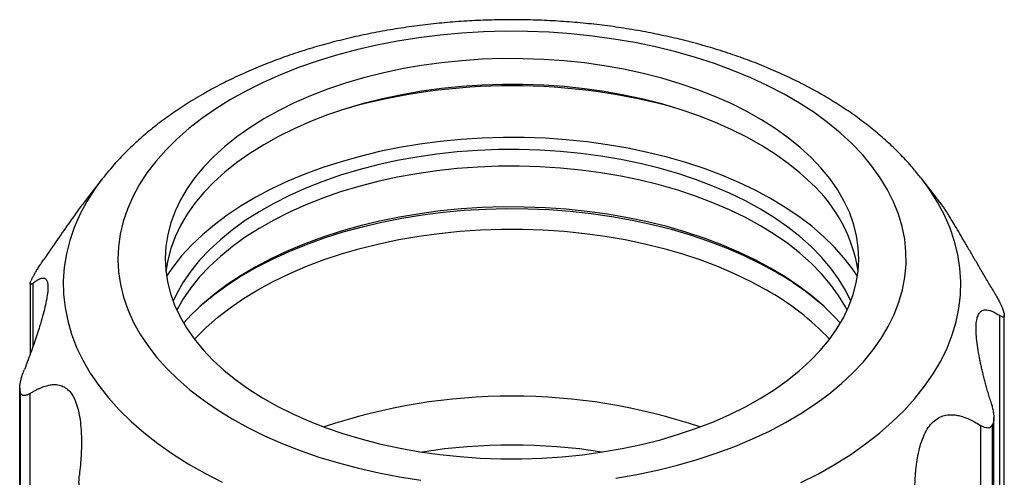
# Model space of a CAD drawing. Header units: millimetres. Extents: x 0 to 559, y 0 to 432.
# Tile 5 of 6: x 444 to 506, y 350 to 379. Entities that reach past the tile are written whole.
import ezdxf

# ---------------------------------------------------------------- set-up
doc = ezdxf.new("R2010")
doc.units = ezdxf.units.MM
doc.header["$LTSCALE"] = 2

msp = doc.modelspace()

# ---------------------------------------------------------------- linework, layer by layer
for p, q in [((449.216, 369.328), (448.215, 368.036)), ((449.245, 369.366), (449.216, 369.328)), ((501.185, 369.328), (501.131, 369.399)), ((502.541, 367.578), (501.185, 369.328)), ((444.638, 362.682), (444.638, 358.207)), ((444.827, 358.715), (444.827, 362.709)), ((506.128, 360.647), (506.128, 344.08)), ((506.426, 344.687), (506.426, 360.678)), ((443.975, 356.046), (443.975, 340.055)), ((443.993, 339.898), (443.993, 355.854)), ((444.008, 355.792), (444.008, 339.836)), ((444.639, 339.145), (444.639, 355.711)), ((505.763, 338.111), (505.763, 354.162)), ((504.907, 353.684), (504.907, 337.118)), ((505.672, 337.762), (505.672, 353.718)), ((505.699, 353.779), (505.699, 337.822))]:
    msp.add_line(p, q)
at = {"flags": 128}
for points in [[(496.76, 371.561), (496.023, 372.241), (495.222, 372.897), (494.359, 373.526), (493.437, 374.126), (492.458, 374.696), (491.427, 375.234), (490.345, 375.737), (489.216, 376.205), (488.044, 376.636), (486.832, 377.029), (485.584, 377.383), (484.304, 377.696), (482.996, 377.967), (481.664, 378.196), (480.312, 378.382), (478.944, 378.524), (477.564, 378.622), (476.177, 378.675), (474.788, 378.684), (473.399, 378.649), (472.016, 378.569), (470.643, 378.445), (469.284, 378.276), (467.943, 378.065), (466.625, 377.811), (465.333, 377.515), (464.072, 377.178), (462.845, 376.801), (461.656, 376.385), (460.509, 375.931), (459.408, 375.442), (458.355, 374.918), (457.355, 374.361), (456.409, 373.773), (455.522, 373.155), (454.695, 372.51), (453.932, 371.84), (453.235, 371.146), (452.605, 370.43), (452.046, 369.696), (451.558, 368.944), (451.143, 368.179), (450.802, 367.401), (450.537, 366.613), (450.348, 365.818), (450.236, 365.018), (450.201, 364.216), (450.243, 363.414), (450.362, 362.615), (450.559, 361.821), (450.831, 361.034), (451.179, 360.257), (451.601, 359.492), (452.095, 358.743), (452.662, 358.01), (453.298, 357.296), (454.001, 356.604), (454.771, 355.936), (455.603, 355.294), (456.496, 354.679), (457.447, 354.093), (458.452, 353.539), (459.51, 353.019), (460.615, 352.533), (461.766, 352.083), (462.959, 351.671), (464.189, 351.297), (465.454, 350.964), (466.748, 350.672), (468.069, 350.422), (469.411, 350.214)], [(494.173, 370.684), (493.48, 371.322), (492.722, 371.934), (491.903, 372.52), (491.026, 373.077), (490.093, 373.602), (489.107, 374.095), (488.073, 374.554), (486.993, 374.976), (485.873, 375.36), (484.714, 375.706), (483.522, 376.011), (482.301, 376.275), (481.055, 376.497), (479.789, 376.675), (478.506, 376.81), (477.212, 376.901), (475.91, 376.948), (474.606, 376.95), (473.305, 376.907), (472.009, 376.82), (470.726, 376.689), (469.457, 376.514), (468.209, 376.296), (466.986, 376.036), (465.791, 375.734), (464.63, 375.392), (463.505, 375.011), (462.422, 374.592), (461.384, 374.137), (460.394, 373.647), (459.456, 373.124), (458.573, 372.57), (457.749, 371.987), (456.986, 371.377), (456.287, 370.741), (455.655, 370.083), (455.091, 369.404), (454.598, 368.708), (454.177, 367.995), (453.83, 367.27), (453.558, 366.534), (453.362, 365.789), (453.243, 365.04), (453.201, 364.288), (453.236, 363.535), (453.348, 362.785), (453.537, 362.04), (453.803, 361.303), (454.143, 360.577), (454.557, 359.863), (455.044, 359.165), (455.602, 358.485), (456.228, 357.824), (456.922, 357.187), (457.679, 356.574), (458.498, 355.988), (459.375, 355.432), (460.308, 354.906), (461.294, 354.413), (462.328, 353.955), (463.408, 353.533), (464.529, 353.148), (465.687, 352.803), (466.879, 352.497), (468.1, 352.234), (469.346, 352.012), (470.613, 351.833), (471.895, 351.698), (473.19, 351.607), (474.491, 351.56), (475.795, 351.558), (477.097, 351.601), (478.392, 351.688), (479.676, 351.819), (480.944, 351.994), (482.192, 352.212), (483.415, 352.472), (484.61, 352.774), (485.771, 353.116), (486.896, 353.497), (487.979, 353.916), (489.018, 354.371), (490.008, 354.861), (490.946, 355.384), (491.828, 355.938), (492.652, 356.521), (493.415, 357.132), (494.114, 357.767), (494.747, 358.425), (495.31, 359.104), (495.804, 359.801), (496.225, 360.513), (496.571, 361.239), (496.843, 361.975), (497.039, 362.719), (497.158, 363.469), (497.201, 364.221), (497.165, 364.973), (497.053, 365.723), (496.864, 366.468), (496.599, 367.205), (496.258, 367.932), (495.844, 368.645), (495.357, 369.343), (494.799, 370.024), (494.173, 370.684)], [(494.173, 369.051), (493.48, 369.688), (492.722, 370.301), (491.903, 370.887), (491.026, 371.444), (490.093, 371.969), (489.107, 372.462), (488.073, 372.921), (486.993, 373.343), (485.873, 373.727), (484.714, 374.073), (483.522, 374.378), (482.301, 374.642), (481.055, 374.863), (479.789, 375.042), (478.506, 375.177), (477.212, 375.268), (475.91, 375.315), (474.606, 375.317), (473.305, 375.274), (472.009, 375.187), (470.726, 375.056), (469.457, 374.881), (468.209, 374.663), (466.986, 374.403), (465.791, 374.101), (464.63, 373.759), (463.505, 373.378), (462.422, 372.959), (461.384, 372.504), (460.394, 372.014), (459.456, 371.491), (458.573, 370.937), (457.749, 370.354), (456.986, 369.744), (456.287, 369.108), (455.655, 368.45), (455.091, 367.771), (454.598, 367.075), (454.177, 366.362), (453.83, 365.637), (453.558, 364.9), (453.362, 364.156), (453.246, 363.438)], [(497.117, 363.149), (496.801, 363.614), (496.255, 364.319), (495.639, 365.005), (494.956, 365.67), (494.209, 366.311), (493.399, 366.926), (492.53, 367.513), (491.603, 368.071), (490.623, 368.597), (489.592, 369.09), (488.515, 369.548), (487.393, 369.97), (486.232, 370.354), (485.034, 370.699), (483.804, 371.004), (482.546, 371.268), (481.264, 371.489), (479.962, 371.668), (478.644, 371.804), (477.315, 371.896), (475.979, 371.944), (474.641, 371.947), (473.304, 371.907), (471.974, 371.822), (470.654, 371.693), (469.349, 371.521), (468.063, 371.307), (466.801, 371.05), (465.566, 370.752), (464.363, 370.413), (463.195, 370.035), (462.067, 369.62), (460.982, 369.167), (459.943, 368.68), (458.955, 368.159), (458.019, 367.607), (457.14, 367.024), (456.321, 366.413), (455.563, 365.776), (454.869, 365.115), (454.242, 364.433), (453.684, 363.73), (453.284, 363.149)], [(496.701, 361.564), (496.349, 362.27), (495.914, 362.985), (495.405, 363.683), (494.827, 364.363), (494.179, 365.022), (493.466, 365.658), (492.688, 366.268), (491.85, 366.851), (490.953, 367.404), (490.001, 367.925), (488.998, 368.413), (487.946, 368.866), (486.85, 369.283), (485.713, 369.661), (484.54, 370), (483.334, 370.298), (482.099, 370.555), (480.84, 370.769), (479.562, 370.939), (478.268, 371.066), (476.964, 371.148), (475.653, 371.186), (474.341, 371.179), (473.032, 371.128), (471.73, 371.031), (470.441, 370.891), (469.168, 370.707), (467.916, 370.479), (466.69, 370.21), (465.494, 369.899), (464.331, 369.548), (463.206, 369.157), (462.124, 368.73), (461.087, 368.265), (460.099, 367.767), (459.164, 367.235), (458.285, 366.673), (457.465, 366.081), (456.707, 365.463), (456.014, 364.82), (455.388, 364.154), (454.83, 363.468), (454.345, 362.765), (453.932, 362.046), (453.7, 361.564)], [(481.79, 350.332), (483.12, 350.565), (484.426, 350.841), (485.703, 351.157), (486.948, 351.514), (488.156, 351.911), (489.324, 352.346), (490.449, 352.817), (491.526, 353.324), (492.553, 353.865), (493.526, 354.438), (494.443, 355.041), (495.3, 355.672), (496.096, 356.33), (496.826, 357.013), (497.49, 357.718), (498.085, 358.443), (498.609, 359.186), (499.06, 359.945), (499.438, 360.717), (499.741, 361.5), (499.968, 362.292), (500.119, 363.09), (500.193, 363.891), (500.189, 364.693), (500.108, 365.494), (499.95, 366.291), (499.716, 367.082), (499.406, 367.864), (499.021, 368.635), (498.562, 369.393), (498.031, 370.134), (497.43, 370.858), (496.76, 371.561)], [(496.465, 360.998), (496.349, 361.213), (495.914, 361.928), (495.405, 362.626), (494.827, 363.306), (494.179, 363.965), (493.466, 364.601), (492.688, 365.211), (491.85, 365.794), (490.953, 366.347), (490.001, 366.868), (488.998, 367.356), (487.946, 367.809), (486.85, 368.226), (485.713, 368.604), (484.54, 368.943), (483.334, 369.241), (482.099, 369.498), (480.84, 369.712), (479.562, 369.882), (478.268, 370.009), (476.964, 370.092), (475.653, 370.129), (474.341, 370.122), (473.032, 370.071), (471.73, 369.974), (470.441, 369.834), (469.168, 369.65), (467.916, 369.422), (466.69, 369.153), (465.494, 368.842), (464.331, 368.491), (463.206, 368.1), (462.124, 367.673), (461.087, 367.208), (460.099, 366.71), (459.164, 366.178), (458.285, 365.616), (457.465, 365.024), (456.707, 364.406), (456.014, 363.763), (455.388, 363.097), (454.83, 362.411), (454.345, 361.708), (453.936, 360.998)], [(449.216, 369.328), (448.745, 368.684), (448.235, 367.883), (447.798, 367.068), (447.436, 366.241), (447.148, 365.404), (446.935, 364.559), (446.799, 363.71), (446.739, 362.857), (446.757, 362.004), (446.85, 361.153), (447.021, 360.305), (447.267, 359.464), (447.588, 358.631), (447.984, 357.809), (448.454, 357), (448.995, 356.207), (449.607, 355.43), (450.288, 354.673), (451.036, 353.937), (451.85, 353.225), (452.726, 352.538), (453.663, 351.878), (454.658, 351.247), (455.708, 350.647), (456.811, 350.079)], [(493.529, 350.049), (494.635, 350.615), (495.688, 351.214), (496.686, 351.843), (497.626, 352.501), (498.506, 353.187), (499.323, 353.898), (500.075, 354.633), (500.759, 355.389), (501.375, 356.164), (501.92, 356.957), (502.394, 357.765), (502.793, 358.587), (503.119, 359.419), (503.369, 360.26), (503.544, 361.107), (503.642, 361.958), (503.663, 362.811), (503.607, 363.664), (503.475, 364.514), (503.267, 365.358), (502.983, 366.196), (502.624, 367.023), (502.191, 367.839), (501.686, 368.641), (501.185, 369.328)], [(496.032, 360.169), (495.639, 360.596), (494.956, 361.26), (494.209, 361.901), (493.399, 362.516), (492.53, 363.104), (491.603, 363.662), (490.623, 364.188), (489.592, 364.681), (488.515, 365.139), (487.393, 365.561), (486.232, 365.945), (485.034, 366.29), (483.804, 366.594), (482.546, 366.858), (481.264, 367.08), (479.962, 367.259), (478.644, 367.395), (477.315, 367.486), (475.979, 367.534), (474.641, 367.538), (473.304, 367.497), (471.974, 367.413), (470.654, 367.284), (469.349, 367.112), (468.063, 366.897), (466.801, 366.64), (465.566, 366.342), (464.363, 366.004), (463.195, 365.626), (462.067, 365.21), (460.982, 364.758), (459.943, 364.271), (458.955, 363.75), (458.019, 363.197), (457.14, 362.614), (456.321, 362.004), (455.563, 361.367), (454.869, 360.706), (454.37, 360.169)], [(491.907, 363.422), (490.926, 363.957), (489.894, 364.459), (488.813, 364.926), (487.689, 365.356), (486.524, 365.749), (485.321, 366.102), (484.086, 366.416), (482.822, 366.688), (481.533, 366.918), (480.223, 367.106), (478.897, 367.249), (477.558, 367.349), (476.212, 367.405), (474.863, 367.416), (473.515, 367.382), (472.173, 367.305), (470.84, 367.183), (469.521, 367.017), (468.221, 366.809), (466.944, 366.557), (465.694, 366.264), (464.474, 365.931), (463.29, 365.557), (462.145, 365.146), (461.042, 364.697), (459.985, 364.212), (458.978, 363.694), (458.024, 363.143), (457.126, 362.562), (456.287, 361.952), (455.509, 361.315), (455.395, 361.214)], [(455.06, 359.143), (455.132, 359.221), (455.795, 359.884), (456.524, 360.523), (457.316, 361.138), (458.168, 361.724), (459.079, 362.281), (460.043, 362.806), (461.059, 363.298), (462.123, 363.756), (463.231, 364.176), (464.38, 364.559), (465.565, 364.903), (466.783, 365.206), (468.029, 365.468), (469.3, 365.688), (470.59, 365.864), (471.896, 365.997), (473.213, 366.086), (474.537, 366.13), (475.864, 366.13), (477.188, 366.086), (478.505, 365.997), (479.811, 365.864), (481.102, 365.688), (482.372, 365.468), (483.619, 365.206), (484.836, 364.903), (486.021, 364.559), (487.17, 364.176), (488.278, 363.756), (489.342, 363.298), (490.358, 362.806), (491.323, 362.281)]]:
    msp.add_lwpolyline(points, dxfattribs=at)
for centre, radius, start, end in [((475.201, 336.496), 38.733, 74.10028, 105.89972), ((487.816, 362.075), 9.438, 8.30199, 47.66009), ((456.164, 357.747), 12.557, 155.58689, 155.89038), ((482.612, 347.096), 18.787, 48.72143, 60.34738), ((483.178, 347.709), 16.694, 43.23323, 60.79854), ((495.608, 358.232), 11.101, 13.37722, 13.7067), ((454.793, 358.422), 11.101, 193.37722, 193.7067), ((475.201, 318.342), 37.198, 71.31184, 108.68816), ((494.237, 358.908), 12.557, 335.58689, 335.89038), ((475.201, 316.206), 36.23, 80.96407, 99.03593)]:
    msp.add_arc(centre, radius, start, end)
for points, knots in [([(501.117, 369.407), (500.95, 369.618), (500.565, 370.103), (499.891, 370.83), (499.109, 371.595), (498.264, 372.332), (497.361, 373.041), (496.403, 373.718), (495.394, 374.363), (494.335, 374.973), (493.231, 375.547), (492.085, 376.084), (490.901, 376.583), (489.681, 377.043), (488.429, 377.464), (487.147, 377.845), (485.839, 378.186), (484.508, 378.486), (483.156, 378.745), (481.787, 378.962), (480.404, 379.139), (479.01, 379.273), (477.607, 379.366), (476.199, 379.417), (474.789, 379.425), (473.38, 379.392), (471.975, 379.317), (470.577, 379.2), (469.189, 379.041), (467.815, 378.841), (466.456, 378.599), (465.116, 378.316), (463.798, 377.992), (462.505, 377.628), (461.24, 377.224), (460.006, 376.78), (458.804, 376.297), (457.64, 375.774), (456.542, 375.229), (455.853, 374.843), (455.523, 374.657)], [0, 0, 0, 0, 0.019821, 0.045656, 0.071745, 0.09805, 0.124528, 0.151135, 0.177829, 0.204574, 0.23134, 0.258098, 0.284835, 0.311539, 0.338206, 0.364834, 0.391422, 0.417972, 0.444488, 0.470973, 0.497432, 0.52387, 0.550292, 0.576705, 0.603113, 0.629522, 0.655937, 0.682362, 0.708804, 0.735268, 0.76176, 0.788286, 0.81485, 0.841458, 0.868113, 0.894819, 0.921576, 0.948386, 0.975243, 1, 1, 1, 1]), ([(455.523, 374.657), (455.334, 374.546), (454.793, 374.229), (453.936, 373.676), (452.969, 372.988), (452.057, 372.266), (451.201, 371.511), (450.408, 370.725), (449.757, 370.012), (449.396, 369.548), (449.256, 369.368)], [0, 0, 0, 0, 0.075148, 0.215311, 0.355542, 0.495566, 0.63518, 0.774148, 0.912213, 1, 1, 1, 1]), ([(448.216, 368.035), (448.132, 367.927), (447.97, 367.718), (447.711, 367.367), (447.447, 367.004), (447.004, 366.383), (446.345, 365.439), (445.789, 364.623), (445.495, 364.191)], [0, 0, 0, 0, 0.101486, 0.195754, 0.29315, 0.394583, 0.679651, 1, 1, 1, 1]), ([(505.762, 362.164), (505.625, 362.396), (505.359, 362.845), (504.974, 363.501), (504.614, 364.116), (504.264, 364.715), (503.927, 365.291), (503.603, 365.843), (503.311, 366.337), (503.058, 366.761), (502.851, 367.101), (502.713, 367.322), (502.624, 367.459), (502.57, 367.539), (502.55, 367.566), (502.541, 367.578)], [0, 0, 0, 0, 0.09435, 0.183167, 0.26705, 0.346724, 0.432791, 0.514415, 0.597653, 0.678815, 0.760142, 0.843284, 0.897237, 0.952979, 1, 1, 1, 1]), ([(444.729, 362.937), (444.738, 362.955), (444.755, 362.993), (444.787, 363.057), (444.824, 363.125), (444.865, 363.2), (444.911, 363.28), (444.961, 363.364), (445.039, 363.495), (445.156, 363.681), (445.318, 363.929), (445.434, 364.101), (445.495, 364.191)], [0, 0, 0, 0, 0.0604833, 0.1215843, 0.1836774, 0.2471192, 0.3122443, 0.3793621, 0.4487554, 0.6140128, 0.7971354, 1, 1, 1, 1]), ([(444.827, 362.709), (444.862, 362.736), (444.931, 362.789), (445.03, 362.857), (445.122, 362.914), (445.208, 362.959), (445.288, 362.994), (445.362, 363.017), (445.43, 363.028), (445.492, 363.028), (445.575, 363.01), (445.667, 362.946), (445.743, 362.779), (445.775, 362.52), (445.758, 362.161), (445.693, 361.712), (445.582, 361.186), (445.429, 360.596), (445.26, 360.019), (445.084, 359.466), (444.91, 358.948), (444.716, 358.401), (444.504, 357.824), (444.352, 357.43), (444.274, 357.229)], [0, 0, 0, 0, 0.031404, 0.061964, 0.091712, 0.120684, 0.148919, 0.176461, 0.203355, 0.229651, 0.255403, 0.318801, 0.378901, 0.440218, 0.499969, 0.559878, 0.621105, 0.681141, 0.744594, 0.7912, 0.839773, 0.890602, 0.943939, 1, 1, 1, 1]), ([(444.827, 362.709), (444.809, 362.696), (444.776, 362.67), (444.734, 362.645), (444.699, 362.629), (444.673, 362.624), (444.656, 362.628), (444.643, 362.64), (444.636, 362.665), (444.642, 362.716), (444.663, 362.785), (444.689, 362.846), (444.702, 362.876)], [0, 0, 0, 0, 0.1117217, 0.2176716, 0.318087, 0.4132466, 0.5034781, 0.5515068, 0.6711878, 0.7846702, 0.8936404, 1, 1, 1, 1]), ([(505.762, 362.164), (505.793, 362.112), (505.852, 362.012), (505.937, 361.863), (506.014, 361.722), (506.085, 361.589), (506.14, 361.481), (506.198, 361.364), (506.257, 361.238), (506.317, 361.095), (506.365, 360.967), (506.384, 360.897), (506.393, 360.863)], [0, 0, 0, 0, 0.11172, 0.217669, 0.318083, 0.413243, 0.503474, 0.551508, 0.671186, 0.784667, 0.893638, 1, 1, 1, 1]), ([(505.575, 355.167), (505.539, 355.283), (505.47, 355.511), (505.371, 355.849), (505.279, 356.177), (505.193, 356.496), (505.113, 356.805), (505.039, 357.106), (504.971, 357.397), (504.909, 357.679), (504.826, 358.087), (504.735, 358.601), (504.659, 359.199), (504.626, 359.73), (504.643, 360.181), (504.708, 360.538), (504.819, 360.791), (504.972, 360.95), (505.141, 361.015), (505.317, 361.02), (505.491, 360.985), (505.685, 360.911), (505.897, 360.8), (506.05, 360.699), (506.128, 360.647)], [0, 0, 0, 0, 0.0314043, 0.0619639, 0.0917117, 0.1206838, 0.1489194, 0.1764611, 0.2033551, 0.2296511, 0.2554028, 0.3188008, 0.3789015, 0.440218, 0.499969, 0.5598778, 0.6211052, 0.681141, 0.7445941, 0.7912001, 0.8397725, 0.8906019, 0.9439393, 1, 1, 1, 1]), ([(506.408, 360.801), (506.412, 360.783), (506.42, 360.747), (506.426, 360.7), (506.427, 360.659), (506.424, 360.625), (506.415, 360.596), (506.402, 360.575), (506.375, 360.553), (506.325, 360.547), (506.239, 360.575), (506.166, 360.622), (506.128, 360.647)], [0, 0, 0, 0, 0.0604833, 0.1215843, 0.1836774, 0.2471192, 0.3122443, 0.3793621, 0.4487554, 0.6140128, 0.7971354, 1, 1, 1, 1]), ([(443.993, 355.854), (443.989, 355.873), (443.981, 355.912), (443.975, 355.979), (443.974, 356.052), (443.978, 356.131), (443.986, 356.217), (443.999, 356.309), (444.026, 356.452), (444.076, 356.657), (444.162, 356.933), (444.235, 357.127), (444.274, 357.229)], [0, 0, 0, 0, 0.060483, 0.121584, 0.183677, 0.247119, 0.312244, 0.379362, 0.448755, 0.614013, 0.797135, 1, 1, 1, 1]), ([(444.639, 355.711), (444.701, 355.75), (444.823, 355.825), (445.004, 355.925), (445.179, 356.013), (445.349, 356.088), (445.514, 356.15), (445.674, 356.2), (445.83, 356.237), (445.981, 356.261), (446.199, 356.278), (446.475, 356.256), (446.798, 356.134), (447.09, 355.913), (447.343, 355.582), (447.55, 355.149), (447.706, 354.628), (447.813, 354.032), (447.869, 353.443), (447.892, 352.871), (447.891, 352.334), (447.869, 351.762), (447.827, 351.156), (447.783, 350.74), (447.761, 350.526)], [0, 0, 0, 0, 0.031415, 0.061983, 0.091736, 0.120711, 0.148946, 0.176486, 0.203375, 0.229663, 0.255405, 0.318791, 0.378904, 0.440207, 0.499979, 0.559874, 0.621106, 0.681151, 0.744596, 0.791199, 0.83977, 0.890599, 0.943937, 1, 1, 1, 1]), ([(444.639, 355.711), (444.608, 355.693), (444.549, 355.657), (444.465, 355.617), (444.387, 355.588), (444.316, 355.572), (444.261, 355.568), (444.203, 355.572), (444.144, 355.589), (444.084, 355.634), (444.037, 355.699), (444.018, 355.761), (444.008, 355.792)], [0, 0, 0, 0, 0.11172, 0.217669, 0.318083, 0.413243, 0.503474, 0.551508, 0.671186, 0.784667, 0.893638, 1, 1, 1, 1]), ([(505.575, 355.167), (505.592, 355.11), (505.625, 354.998), (505.667, 354.835), (505.702, 354.681), (505.729, 354.537), (505.745, 354.421), (505.758, 354.295), (505.765, 354.163), (505.759, 354.013), (505.738, 353.882), (505.712, 353.813), (505.699, 353.779)], [0, 0, 0, 0, 0.11172, 0.2176686, 0.3180832, 0.4132426, 0.5034743, 0.551508, 0.6711861, 0.7846672, 0.893638, 1, 1, 1, 1]), ([(500.763, 348.744), (500.76, 348.864), (500.753, 349.101), (500.752, 349.45), (500.756, 349.788), (500.767, 350.116), (500.785, 350.432), (500.809, 350.739), (500.839, 351.034), (500.875, 351.319), (500.939, 351.729), (501.046, 352.242), (501.23, 352.827), (501.461, 353.335), (501.745, 353.752), (502.072, 354.064), (502.434, 354.263), (502.823, 354.36), (503.192, 354.363), (503.54, 354.307), (503.861, 354.215), (504.196, 354.081), (504.547, 353.905), (504.785, 353.759), (504.907, 353.684)], [0, 0, 0, 0, 0.031398, 0.061952, 0.091695, 0.120665, 0.148899, 0.17644, 0.203335, 0.229633, 0.255389, 0.318814, 0.378887, 0.440241, 0.499955, 0.559843, 0.621099, 0.681143, 0.744591, 0.791194, 0.839765, 0.890595, 0.943935, 1, 1, 1, 1]), ([(505.672, 353.718), (505.663, 353.701), (505.646, 353.666), (505.614, 353.622), (505.577, 353.585), (505.536, 353.556), (505.491, 353.534), (505.441, 353.519), (505.362, 353.51), (505.245, 353.523), (505.084, 353.58), (504.968, 353.648), (504.907, 353.684)], [0, 0, 0, 0, 0.060483, 0.121584, 0.183677, 0.247119, 0.312244, 0.379362, 0.448755, 0.614013, 0.797135, 1, 1, 1, 1]), ([(448.008, 349.148), (447.992, 349.165), (447.96, 349.199), (447.917, 349.26), (447.878, 349.328), (447.844, 349.404), (447.814, 349.488), (447.788, 349.579), (447.758, 349.721), (447.735, 349.929), (447.732, 350.215), (447.751, 350.419), (447.761, 350.526)], [0, 0, 0, 0, 0.0604833, 0.1215843, 0.1836774, 0.2471192, 0.3122443, 0.3793621, 0.4487554, 0.6140128, 0.7971354, 1, 1, 1, 1])]:
    msp.add_open_spline(points, degree=3, knots=knots)

doc.saveas('drawing.dxf')
